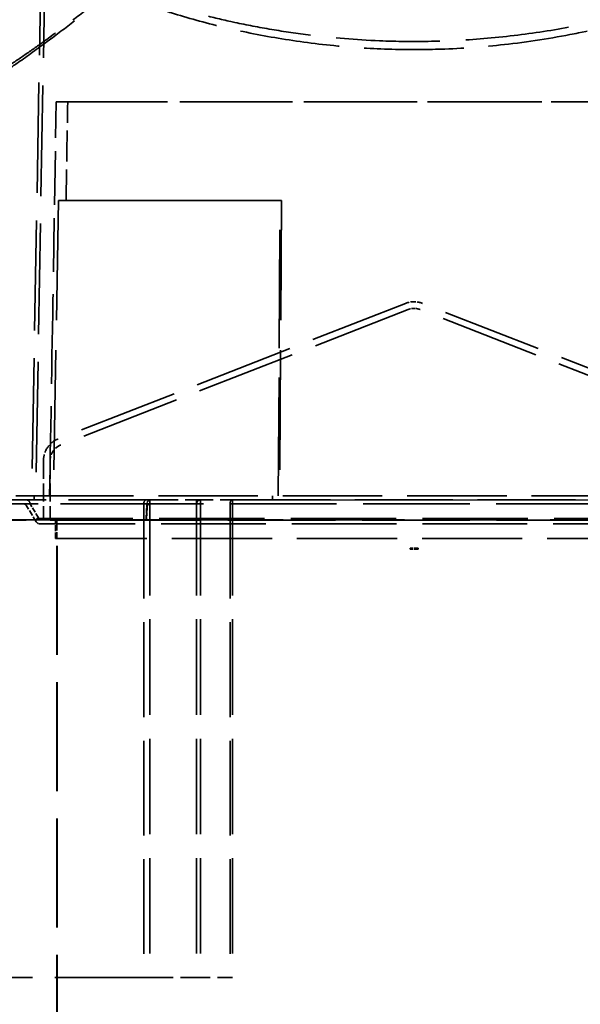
# Model space of a CAD drawing. Header units: millimetres. Extents: x -122 to 329287, y -2042 to 18239.
# Tile 17 of 39: x 12028 to 13435, y 6606 to 9080. Entities that reach past the tile are written whole.
import ezdxf

# ---------------------------------------------------------------- set-up
doc = ezdxf.new("R2010")
doc.units = ezdxf.units.MM
doc.header["$LTSCALE"] = 61
doc.linetypes.add('DASHED', pattern=[0.2068, 0.1655, -0.0413])
doc.layers.add('Dimension (Draken)', color=7, linetype='Continuous', lineweight=25)
doc.layers.add('Hidden (Draken)', color=7, linetype='DASHED', lineweight=35)
doc.styles.add('Draken Note Text', font='tahoma.ttf')
doc.dimstyles.new('Draken Metric', dxfattribs={"dimscale": 61, "dimtxt": 2.5, "dimasz": 2.5, "dimexe": 3.175, "dimexo": 1, "dimgap": 0.762, "dimtad": 1, "dimtoh": 1, "dimdec": 1, "dimrnd": 1e-08, "dimzin": 0, "dimdsep": 46, "dimtxsty": 'Draken Note Text', "dimcen": 0.09, "dimdle": 10, "dimclrd": 256, "dimclre": 256, "dimclrt": 256, "dimadec": 1, "dimazin": 0, "dimtfac": 1.40208, "dimtdec": 1, "dimtmove": 0, "dimatfit": 3, "dimfxl": 1, "dimtolj": 1, "dimtzin": 0, "dimlwd": -1, "dimlwe": -1, "dimarcsym": 0})

# ---------------------------------------------------------------- blocks, each defined once
blk = doc.blocks.new('*D14')
at = {"layer": 'Defpoints', "color": 0, "transparency": 16777216}
for p in [(8889.8, 9623.5), (12167.9, 9623.5), (11591.6, 7873.5)]:
    blk.add_point(p, dxfattribs=at)
at = {"layer": 'Dimension (Draken)', "transparency": 16777216}
for p, q in [((12106.9, 9623.5), (8696.1, 9623.5)), ((8889.8, 8026), (8889.8, 9471)), ((11530.6, 7873.5), (8696.1, 7873.5))]:
    blk.add_line(p, q, dxfattribs=at)
for points in [[(8864.4, 9471), (8915.2, 9471), (8889.8, 9623.5)], [(8864.4, 8026), (8915.2, 8026), (8889.8, 7873.5)]]:
    blk.add_solid(points, dxfattribs=at)
at = {"layer": 'Dimension (Draken)', "transparency": 16777216, "insert": (8684.6, 8535.3), "char_height": 152.5, "attachment_point": 1, "rotation": 90, "style": 'Draken Note Text'}
blk.add_mtext('\\A1;1750', dxfattribs=at)
blk = doc.blocks.new('*D15')
at = {"layer": 'Defpoints', "color": 0, "transparency": 16777216}
for p in [(13950.9, 9623.5), (16939.9, 9623.5), (12472, 7873.5)]:
    blk.add_point(p, dxfattribs=at)
at = {"layer": 'Dimension (Draken)', "transparency": 16777216}
for p, q in [((14011.9, 9623.5), (17133.6, 9623.5)), ((16939.9, 8026), (16939.9, 9471)), ((12533, 7873.5), (17133.6, 7873.5))]:
    blk.add_line(p, q, dxfattribs=at)
for points in [[(16914.5, 9471), (16965.3, 9471), (16939.9, 9623.5)], [(16914.5, 8026), (16965.3, 8026), (16939.9, 7873.5)]]:
    blk.add_solid(points, dxfattribs=at)
at = {"layer": 'Dimension (Draken)', "transparency": 16777216, "insert": (16734.7, 8535.3), "char_height": 152.5, "attachment_point": 1, "rotation": 90, "style": 'Draken Note Text'}
blk.add_mtext('\\A1;1750', dxfattribs=at)
blk = doc.blocks.new('*D16')
at = {"layer": 'Defpoints', "color": 0, "transparency": 16777216}
for p in [(14052.9, 10623.5), (17527.6, 10623.5), (12472, 7873.5)]:
    blk.add_point(p, dxfattribs=at)
at = {"layer": 'Dimension (Draken)', "transparency": 16777216}
for p, q in [((14113.9, 10623.5), (17721.2, 10623.5)), ((17527.6, 8026), (17527.6, 10471)), ((12533, 7873.5), (17721.2, 7873.5))]:
    blk.add_line(p, q, dxfattribs=at)
for points in [[(17502.1, 10471), (17553, 10471), (17527.6, 10623.5)], [(17502.1, 8026), (17553, 8026), (17527.6, 7873.5)]]:
    blk.add_solid(points, dxfattribs=at)
at = {"layer": 'Dimension (Draken)', "transparency": 16777216, "insert": (17319.2, 8370.4), "char_height": 152.5, "attachment_point": 1, "rotation": 90, "style": 'Draken Note Text'}
blk.add_mtext('\\A1; \\fTahoma|b0|i0;{\\H151.8900;To Suit Site Levels}', dxfattribs=at)

msp = doc.modelspace()

# ---------------------------------------------------------------- linework, layer by layer
at = {"layer": 'Hidden (Draken)', "ltscale": 27.435045}
msp.add_line((12088.25, 9613.65), (12058.05, 7883.47), dxfattribs=at)
at = {"layer": 'Hidden (Draken)', "ltscale": 27.512947}
msp.add_line((12098.17, 9608.56), (12067.88, 7873.47), dxfattribs=at)
at = {"layer": 'Hidden (Draken)', "ltscale": 13.334221}
msp.add_line((12112.34, 8446.46), (12119.55, 8873.65), dxfattribs=at)
at = {"layer": 'Hidden (Draken)', "ltscale": 0.011263}
for p in [(12119.44, 8873.65), (12119.63, 8873.65)]:
    msp.add_line(p, (12119.55, 8873.65), dxfattribs=at)
at = {"layer": 'Hidden (Draken)', "ltscale": 24.619135}
msp.add_line((12119.63, 8873.65), (13854.66, 8873.65), dxfattribs=at)
at = {"layer": 'Hidden (Draken)', "ltscale": 24.838673}
msp.add_line((12148.31, 8873.47), (13961.26, 8873.47), dxfattribs=at)
at = {"layer": 'Hidden (Draken)', "ltscale": 29.81081}
msp.add_line((12125.04, 8625.47), (12112.34, 7873.47), dxfattribs=at)
at = {"layer": 'Hidden (Draken)', "ltscale": 22.297956}
msp.add_line((12685.26, 8625.47), (12124.85, 8625.47), dxfattribs=at)
at = {"layer": 'Hidden (Draken)', "ltscale": 30.477571}
msp.add_line((12681.71, 8625.65), (12144.2, 8625.65), dxfattribs=at)
at = {"layer": 'Hidden (Draken)', "ltscale": 29.421297}
msp.add_line((12677.11, 7883.47), (12681.71, 8625.65), dxfattribs=at)
at = {"layer": 'Hidden (Draken)', "ltscale": 29.810801}
msp.add_line((12685.26, 8625.47), (12680.59, 7873.47), dxfattribs=at)
at = {"layer": 'Hidden (Draken)', "ltscale": 0.311994}
for p, q in [((12681.71, 8625.65), (12685.26, 8625.47)), ((12063.94, 7873.47), (12063.94, 7883.47)), ((12662.84, 7873.47), (12662.84, 7883.47)), ((12117.88, 7823.47), (12117.88, 7813.47))]:
    msp.add_line(p, q, dxfattribs=at)
at = {"layer": 'Hidden (Draken)', "ltscale": 24.735857}
for p, q in [((12996.66, 8367.13), (12124.66, 8026.66)), ((13911.1, 8026.66), (13039.1, 8367.13)), ((13002.73, 8351.61), (12130.73, 8011.13)), ((13905.04, 8011.13), (13033.04, 8351.61))]:
    msp.add_line(p, q, dxfattribs=at)
at = {"layer": 'Hidden (Draken)', "ltscale": 4.551688}
for p, q in [((12087.55, 7972.32), (12087.55, 7826.47)), ((12104.21, 7972.32), (12104.21, 7826.47))]:
    msp.add_line(p, q, dxfattribs=at)
at = {"layer": 'Hidden (Draken)', "ltscale": 22.136909}
for p, q in [((11591.6, 7873.47), (12345.69, 7873.47)), ((12353.74, 7863.47), (11603.45, 7863.47)), ((12339.36, 6673.47), (11582.62, 6673.47))]:
    msp.add_line(p, q, dxfattribs=at)
at = {"layer": 'Hidden (Draken)', "ltscale": 9.508592}
msp.add_line((12063.94, 7883.47), (12017.88, 7883.47), dxfattribs=at)
at = {"layer": 'Hidden (Draken)', "ltscale": 24.750107}
msp.add_line((12063.94, 7883.47), (13795.34, 7883.47), dxfattribs=at)
at = {"layer": 'Hidden (Draken)', "ltscale": 0.317991}
msp.add_line((12345.69, 7873.47), (12354.8, 7873.47), dxfattribs=at)
at = {"layer": 'Hidden (Draken)', "ltscale": 6.978654}
msp.add_line((12354.8, 7873.47), (12561.75, 7873.47), dxfattribs=at)
at = {"layer": 'Hidden (Draken)', "ltscale": 23.78159}
for p, q in [((12354.8, 7873.47), (12354.8, 6673.47)), ((12471.96, 7873.47), (12471.96, 6673.47)), ((12481.96, 7873.47), (12481.96, 6673.47)), ((12561.75, 7873.47), (12561.75, 6673.47))]:
    msp.add_line(p, q, dxfattribs=at)
at = {"layer": 'Hidden (Draken)', "ltscale": 24.37952}
msp.add_line((12561.75, 7873.47), (13750.88, 7873.47), dxfattribs=at)
at = {"layer": 'Hidden (Draken)', "ltscale": 1.466298}
msp.add_line((12069.31, 7818.33), (12045.13, 7858.62), dxfattribs=at)
at = {"layer": 'Hidden (Draken)', "ltscale": 1.279041}
msp.add_line((12074.97, 7828.33), (12053.88, 7863.47), dxfattribs=at)
at = {"layer": 'Hidden (Draken)', "ltscale": 23.58341}
for p, q in [((12339.36, 7863.47), (12339.36, 6673.47)), ((12555.95, 7863.47), (12555.95, 6673.47))]:
    msp.add_line(p, q, dxfattribs=at)
at = {"layer": 'Hidden (Draken)', "ltscale": 26.501078}
msp.add_line((14494.78, 7863.47), (12353.74, 7863.47), dxfattribs=at)
at = {"layer": 'Hidden (Draken)', "ltscale": 23.815351}
msp.add_line((12070.88, 7823.47), (11579.1, 7823.47), dxfattribs=at)
at = {"layer": 'Hidden (Draken)', "ltscale": 23.904131}
msp.add_line((12345.82, 7822.48), (11591.5, 7822.48), dxfattribs=at)
at = {"layer": 'Hidden (Draken)', "ltscale": 26.204567}
msp.add_line((13964.88, 7826.47), (12070.88, 7826.47), dxfattribs=at)
at = {"layer": 'Hidden (Draken)', "ltscale": 0.093528}
msp.add_line((12070.88, 7823.47), (12070.88, 7826.47), dxfattribs=at)
at = {"layer": 'Hidden (Draken)', "ltscale": 29.596956}
msp.add_line((12350.34, 7823.47), (12070.88, 7823.47), dxfattribs=at)
at = {"layer": 'Hidden (Draken)', "ltscale": 1.466743}
msp.add_line((12117.88, 7776.47), (12117.88, 7823.47), dxfattribs=at)
at = {"layer": 'Hidden (Draken)', "ltscale": 1.560372}
msp.add_line((12120.88, 7776.47), (12120.88, 7826.47), dxfattribs=at)
at = {"layer": 'Hidden (Draken)', "ltscale": 27.144987}
for p, q in [((12120.88, 5429.47), (12120.88, 7826.47)), ((12121.88, 5429.47), (12121.88, 7826.47))]:
    msp.add_line(p, q, dxfattribs=at)
at = {"layer": 'Hidden (Draken)', "ltscale": 26.756811}
msp.add_line((14507.93, 7822.48), (12345.82, 7822.48), dxfattribs=at)
at = {"layer": 'Hidden (Draken)', "ltscale": 24.162125}
msp.add_line((14517.88, 7823.47), (12350.34, 7823.47), dxfattribs=at)
at = {"layer": 'Hidden (Draken)', "ltscale": 26.010868}
msp.add_line((13957.88, 7813.47), (12077.88, 7813.47), dxfattribs=at)
at = {"layer": 'Hidden (Draken)', "ltscale": 24.904022}
msp.add_line((13917.88, 7776.47), (12117.88, 7776.47), dxfattribs=at)
at = {"layer": 'Hidden (Draken)', "ltscale": 0.980373}
for p, q in [((13027.88, 7751.88), (13007.88, 7751.88)), ((13027.88, 7749.88), (13007.88, 7749.88))]:
    msp.add_line(p, q, dxfattribs=at)
at = {"layer": 'Hidden (Draken)', "ltscale": 0.062319}
for p, q in [((13007.88, 7749.88), (13007.88, 7751.88)), ((13027.88, 7749.88), (13027.88, 7751.88))]:
    msp.add_line(p, q, dxfattribs=at)
at = {"layer": 'Hidden (Draken)', "ltscale": 7.319569}
msp.add_line((12339.36, 6673.47), (12555.95, 6673.47), dxfattribs=at)
at = {"layer": 'Hidden (Draken)', "ltscale": 0.324573}
msp.add_line((12555.95, 6673.47), (12561.75, 6673.47), dxfattribs=at)
at = {"layer": 'Hidden (Draken)', "ltscale": 1.355305}
msp.add_arc((13017.88, 8312.79), 58.33, 68.67157, 111.32843, dxfattribs=at)
at = {"layer": 'Hidden (Draken)', "ltscale": 0.968046}
msp.add_arc((13017.88, 8312.79), 41.67, 68.67157, 111.32843, dxfattribs=at)
at = {"layer": 'Hidden (Draken)', "ltscale": 2.181911}
msp.add_arc((12145.88, 7972.32), 58.33, 111.32843, 180, dxfattribs=at)
at = {"layer": 'Hidden (Draken)', "ltscale": 1.55848}
msp.add_arc((12145.88, 7972.32), 41.67, 111.32843, 180, dxfattribs=at)
at = {"layer": 'Hidden (Draken)', "ltscale": 0.490137}
for centre, start, end in [((12043.88, 7863.47), 0, 90), ((12481.96, 7863.47), 90, 180)]:
    msp.add_arc(centre, 10, start, end, dxfattribs=at)
at = {"layer": 'Hidden (Draken)', "ltscale": 0.47091}
msp.add_arc((12357.31, 7863.47), 10, 90, 176.4702, dxfattribs=at)
at = {"layer": 'Hidden (Draken)', "ltscale": 0.321475}
for centre, start, end in [((12036.56, 7853.47), 30.96376, 90), ((12077.88, 7823.47), 210.96376, 270), ((12083.54, 7833.47), 210.96376, 270)]:
    msp.add_arc(centre, 10, start, end, dxfattribs=at)
at = {"layer": 'Hidden (Draken)', "ltscale": 0.011263}
msp.add_ellipse((13018.16, 8857.19), major_axis=(942.83, -15.69), ratio=0.0052756, start_param=2.8341643, end_param=2.8345505, dxfattribs=at)
at = {"layer": 'Hidden (Draken)', "ltscale": 0.011318}
msp.add_ellipse((13018.16, 8857.27), major_axis=(-942.83, 16.1), ratio=0.0036299, start_param=5.9753728, end_param=5.9757608, dxfattribs=at)
at = {"layer": 'Hidden (Draken)', "ltscale": 1.2912}
msp.add_ellipse((-39520.37, 8887.88), major_axis=(-12491.98, -57061.71), ratio=0.8844528, start_param=1.7437306, end_param=1.744439, dxfattribs=at)
at = {"layer": 'Hidden (Draken)', "ltscale": 24.814287}
msp.add_open_spline([(13017.88, 9504.56), (13019.03, 9504.56), (13020.18, 9504.56), (13121.94, 9504.49), (13221.74, 9501.33), (13428.81, 9487.83), (13532.15, 9476.44), (13714.25, 9445.34), (13790.06, 9425.64), (13901.44, 9378.82), (13935.09, 9352), (13954.68, 9293.27), (13940.41, 9261.84), (13880.54, 9209.55), (13849.31, 9189.46), (13779.23, 9153.75), (13743.3, 9138.12), (13664.32, 9108.54), (13621.72, 9094.58), (13530.32, 9068.75), (13481.74, 9056.88), (13374.55, 9035.09), (13315.64, 9025.51), (13202.48, 9012.34), (13149.11, 9008.14), (13053.88, 9004.51), (13012.54, 9004.2), (12922.45, 9006.27), (12874.05, 9009.16), (12723.89, 9023.3), (12626.59, 9040.21), (12492.23, 9072.21), (12448.84, 9084.25), (12365.62, 9110.52), (12326.31, 9124.81), (12253.69, 9155.04), (12220.97, 9170.98), (12164.89, 9203.52), (12141.92, 9220.07), (12096.16, 9263.75), (12083.98, 9290.31), (12094.93, 9345.42), (12125.16, 9372.89), (12230.78, 9420.99), (12304.1, 9441.3), (12485.16, 9474.14), (12590.81, 9486.38), (12801.05, 9500.77), (12901, 9504.2), (13001.99, 9504.53), (13007.29, 9504.55), (13012.58, 9504.56), (13017.88, 9504.56)], degree=3, knots=[-593.9521344, -593.9521344, -593.9521344, -593.9521344, -593.6070556, -593.6070556, -563.4238685, -563.4238685, -527.8847268, -527.8847268, -491.028071, -491.028071, -453.4464069, -453.4464069, -415.8352396, -415.8352396, -392.734732, -392.734732, -374.313847, -374.313847, -356.6322323, -356.6322323, -339.2156629, -339.2156629, -320.1872975, -320.1872975, -303.9182854, -303.9182854, -291.5273811, -291.5273811, -276.8784841, -276.8784841, -245.3414111, -245.3414111, -228.9036272, -228.9036272, -211.4033433, -211.4033433, -192.8645323, -192.8645323, -173.7890377, -173.7890377, -141.9820819, -141.9820819, -104.0941265, -104.0941265, -67.0809349, -67.0809349, -30.3029722, -30.3029722, 0, 0, 0, 1.5892734, 1.5892734, 1.5892734, 1.5892734], dxfattribs=at)
at = {"layer": 'Hidden (Draken)', "ltscale": 25.79211}
msp.add_open_spline([(12515.37, 9488.48), (12504.59, 9487.12), (12493.96, 9485.72), (12384.4, 9470.62), (12300.31, 9453.04), (12169.09, 9410.22), (12124.17, 9385.23), (12080.95, 9329.61), (12083.27, 9299.42), (12127.17, 9245.56), (12156.96, 9222.76), (12226.28, 9183.95), (12260.46, 9167.94), (12336.15, 9137.8), (12377, 9123.65), (12466.82, 9096.82), (12515.78, 9084.2), (12627.74, 9060.1), (12691.46, 9049.14), (12814.26, 9034.08), (12872.18, 9029.23), (12974.4, 9025.04), (13018.05, 9024.59), (13112.29, 9026.54), (13162.51, 9029.4), (13314.5, 9043.32), (13411.86, 9059.7), (13546.28, 9090.91), (13589.7, 9102.68), (13672.67, 9128.34), (13711.73, 9142.29), (13783.82, 9171.82), (13816.26, 9187.41), (13871.84, 9219.28), (13894.59, 9235.53), (13942.79, 9281.22), (13954.11, 9309.97), (13934.37, 9366.2), (13899.93, 9392.91), (13786.57, 9439.44), (13709.68, 9458.98), (13585.53, 9479.69), (13553.64, 9484.31), (13520.39, 9488.48)], degree=3, knots=[51.7294151, 51.7294151, 51.7294151, 51.7294151, 55.5993414, 55.5993414, 92.1335477, 92.1335477, 129.5081105, 129.5081105, 167.0707217, 167.0707217, 193.6999904, 193.6999904, 212.6932987, 212.6932987, 230.5424528, 230.5424528, 248.6810654, 248.6810654, 269.5678082, 269.5678082, 287.2826175, 287.2826175, 300.367322, 300.367322, 315.5621039, 315.5621039, 347.1349524, 347.1349524, 363.6072357, 363.6072357, 381.0467795, 381.0467795, 399.4960237, 399.4960237, 418.4909375, 418.4909375, 453.4468898, 453.4468898, 491.2694927, 491.2694927, 528.3065485, 528.3065485, 540.2782233, 540.2782233, 540.2782233, 540.2782233], dxfattribs=at)
at = {"layer": 'Hidden (Draken)', "ltscale": 25.192032}
msp.add_open_spline([(12165.72, 9076.72), (12194.54, 9098.66), (12223.25, 9120.75), (12278.48, 9163.8), (12305.04, 9184.78), (12369.58, 9237.12), (12405.53, 9267.6), (12466.3, 9325.04), (12490.33, 9351.5), (12516.19, 9393.4), (12520.69, 9409.57), (12513.49, 9430.91), (12506.29, 9437.78), (12487.86, 9445.41), (12479.49, 9447.49), (12462.13, 9449.79), (12453.77, 9450.32), (12435.63, 9450.43), (12425.91, 9450.03), (12402.5, 9448.1), (12388.49, 9446.31), (12348.7, 9439.64), (12321.73, 9433.54), (12258.69, 9415.93), (12222.58, 9403.65), (12143.42, 9371.82), (12101.2, 9351.59), (12014.52, 9302.25), (11972.02, 9272.57), (11914.44, 9222.16), (11895.3, 9202.74), (11861.03, 9161.74), (11846.29, 9140.13), (11823.57, 9097.53), (11815.32, 9076.5), (11806.36, 9040.71), (11804.19, 9025.74), (11803.36, 8999.47), (11804.1, 8987.94), (11807.6, 8968.13), (11809.95, 8959.59), (11816.9, 8942.22), (11821.89, 8933.46), (11835.7, 8917.3), (11845.1, 8910.36), (11860.4, 8905.34), (11864.34, 8904.45), (11871.13, 8903.58), (11873.85, 8903.39), (11879.31, 8903.31), (11882.03, 8903.41), (11888.64, 8903.96), (11892.57, 8904.53), (11906.55, 8907.36), (11916.96, 8910.82), (11944.31, 8922.4), (11961.67, 8932), (11993.83, 8951.78), (12008.86, 8961.78), (12047.94, 8988.8), (12072.56, 9006.79), (12119.92, 9041.98), (12142.9, 9059.34), (12165.72, 9076.72)], degree=3, knots=[0, 0, 0, 0, 10.8672472, 10.8672472, 21.4544958, 21.4544958, 37.909098, 37.909098, 54.8388569, 54.8388569, 69.0435705, 69.0435705, 78.9625677, 78.9625677, 84.8640269, 84.8640269, 89.4027215, 89.4027215, 93.871838, 93.871838, 99.4911913, 99.4911913, 108.9523789, 108.9523789, 120.6604012, 120.6604012, 134.7635397, 134.7635397, 151.682437, 151.682437, 161.7793246, 161.7793246, 172.5724159, 172.5724159, 182.9305725, 182.9305725, 190.4513978, 190.4513978, 196.5143495, 196.5143495, 201.3645631, 201.3645631, 207.0611284, 207.0611284, 213.7664855, 213.7664855, 215.9310378, 215.9310378, 217.3123058, 217.3123058, 218.6241084, 218.6241084, 220.4294515, 220.4294515, 224.8921848, 224.8921848, 231.7772839, 231.7772839, 237.5836176, 237.5836176, 246.8607134, 246.8607134, 255.4697974, 255.4697974, 255.4697974, 255.4697974], dxfattribs=at)
at = {"layer": 'Hidden (Draken)', "ltscale": 24.698357}
msp.add_open_spline([(12161.57, 9079.09), (12139.65, 9062.65), (12117.57, 9046.27), (12080.32, 9019.21), (12064.97, 9008.23), (12018.2, 8975.72), (11988.8, 8956.59), (11943.77, 8932.65), (11925.72, 8924.78), (11903.56, 8919.19), (11898.44, 8918.22), (11890.34, 8917.28), (11887.28, 8917.07), (11881.49, 8916.97), (11878.75, 8917.07), (11872.48, 8917.62), (11869.01, 8918.19), (11857.69, 8920.98), (11850.66, 8924.34), (11835.22, 8935.5), (11828.03, 8944.64), (11814.2, 8971.35), (11809.61, 8992.25), (11810.17, 9033.6), (11813.17, 9052.12), (11824.85, 9091.57), (11834.2, 9112.67), (11859.07, 9154.89), (11874.72, 9176.05), (11919.19, 9225.65), (11950.68, 9253.57), (12028.88, 9310.31), (12076.71, 9338.23), (12170.87, 9382.94), (12215.4, 9400.45), (12292.39, 9424.97), (12324.6, 9433.29), (12371.28, 9442.35), (12387.21, 9444.77), (12412.96, 9447.48), (12423.25, 9448.15), (12441.88, 9448.52), (12450.28, 9448.25), (12467.22, 9446.71), (12475.38, 9445.22), (12493.59, 9439.7), (12501.62, 9434.7), (12512.33, 9420.43), (12513.49, 9410.59), (12506.36, 9383.87), (12495.21, 9366), (12458.41, 9321.93), (12430.66, 9295.16), (12365.42, 9237.93), (12328.29, 9207.75), (12268.74, 9160.87), (12248.06, 9144.85), (12205.51, 9112.22), (12183.57, 9095.59), (12161.57, 9079.09)], degree=3, knots=[0, 0, 0, 0, 8.2217388, 8.2217388, 13.9818979, 13.9818979, 25.9527575, 25.9527575, 34.3226353, 34.3226353, 36.9397232, 36.9397232, 38.5897149, 38.5897149, 40.1424138, 40.1424138, 42.2554136, 42.2554136, 47.3430407, 47.3430407, 55.0501943, 55.0501943, 67.3521857, 67.3521857, 76.5971241, 76.5971241, 86.9366602, 86.9366602, 97.4768675, 97.4768675, 112.1981867, 112.1981867, 129.2219384, 129.2219384, 143.4712652, 143.4712652, 154.3191738, 154.3191738, 160.4395045, 160.4395045, 164.961182, 164.961182, 169.2647725, 169.2647725, 174.4965383, 174.4965383, 182.932939, 182.932939, 193.0947281, 193.0947281, 206.3265974, 206.3265974, 222.1751655, 222.1751655, 237.931197, 237.931197, 245.9574785, 245.9574785, 254.2087949, 254.2087949, 254.2087949, 254.2087949], dxfattribs=at)
at = {"layer": 'Hidden (Draken)', "ltscale": 26.194662}
msp.add_open_spline([(11525.67, 8743.51), (11534.79, 8796.95), (11551.9, 8849.89), (11601.56, 8953.12), (11634.12, 9003.39), (11713.63, 9099.65), (11760.58, 9145.64), (11867.4, 9231.87), (11927.25, 9272.1), (12057.95, 9345.54), (12128.8, 9378.74), (12204, 9407.88)], degree=3, knots=[-3.03961017, -3.03961017, -3.03961017, -3.03961017, -2.86055002, -2.86055002, -2.68148987, -2.68148987, -2.50242973, -2.50242973, -2.32336958, -2.32336958, -2.14430943, -2.14430943, -2.14430943, -2.14430943], dxfattribs=at)
at = {"layer": 'Hidden (Draken)', "ltscale": 2.593885}
msp.add_open_spline([(12148.31, 8873.47), (12143.46, 8873.5), (12138.84, 8873.53), (12129.19, 8873.59), (12124.25, 8873.62), (12119.67, 8873.65)], degree=3, knots=[-8.3118853, -8.3118853, -8.3118853, -8.3118853, -4.5412757, -4.5412757, 0, 0, 0, 0], dxfattribs=at)
at = {"layer": 'Hidden (Draken)', "ltscale": 7.735578}
msp.add_open_spline([(12144.2, 8625.65), (12145.57, 8708.25), (12146.94, 8790.86), (12148.31, 8873.47)], degree=3, dxfattribs=at)
at = {"layer": 'Hidden (Draken)', "ltscale": 0.019903}
for points, weights in [([(12124.85, 8625.47), (12124.95, 8625.47), (12125.04, 8625.47)], [1.00700318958, 1.00700318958, 1.00700307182]), ([(12125.04, 8625.47), (12125.11, 8625.47), (12125.18, 8625.47)], [1.0070200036, 1.00700307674, 1.00698603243])]:
    msp.add_rational_spline(points, weights, degree=2, dxfattribs=at)
at = {"layer": 'Hidden (Draken)', "ltscale": 2.583228}
msp.add_open_spline([(12125.18, 8625.47), (12130.91, 8625.52), (12137.26, 8625.58), (12144.2, 8625.65)], degree=3, dxfattribs=at)
at = {"layer": 'Hidden (Draken)', "ltscale": 22.317945}
msp.add_open_spline([(12102.82, 7883.47), (12105.99, 8071.13), (12109.17, 8258.8), (12112.34, 8446.46)], degree=3, dxfattribs=at)
at = {"layer": 'Hidden (Draken)', "ltscale": 0.495104}
msp.add_open_spline([(12345.69, 7873.47), (12344.96, 7873.47), (12344.23, 7873.27), (12342.76, 7872.42), (12342.04, 7871.73), (12340.81, 7869.95), (12340.31, 7868.88), (12339.76, 7867.04), (12339.61, 7866.35), (12339.41, 7864.92), (12339.36, 7864.2), (12339.36, 7863.47)], degree=3, knots=[4.7691664, 4.7691664, 4.7691664, 4.7691664, 5.1249124, 5.1249124, 5.527499, 5.527499, 5.922298, 5.922298, 6.1410709, 6.1410709, 6.3594229, 6.3594229, 6.3594229, 6.3594229], dxfattribs=at)
at = {"layer": 'Hidden (Draken)', "ltscale": 0.500007}
msp.add_open_spline([(12555.95, 7863.47), (12555.95, 7863.63), (12555.95, 7863.79), (12555.97, 7864.63), (12556.03, 7865.3), (12556.31, 7867.13), (12556.61, 7868.23), (12557.39, 7870.15), (12557.86, 7870.95), (12558.9, 7872.23), (12559.46, 7872.71), (12560.6, 7873.32), (12561.18, 7873.47), (12561.75, 7873.47)], degree=3, knots=[1.6078234, 1.6078234, 1.6078234, 1.6078234, 1.656102, 1.656102, 1.8596311, 1.8596311, 2.2248831, 2.2248831, 2.5713502, 2.5713502, 2.9039144, 2.9039144, 3.2149077, 3.2149077, 3.2149077, 3.2149077], dxfattribs=at)
at = {"layer": 'Hidden (Draken)', "ltscale": 1.00345}
msp.add_open_spline([(12347.81, 7854.47), (12347.15, 7843.8), (12346.49, 7833.14), (12345.82, 7822.48)], degree=3, dxfattribs=at)
at = {"layer": 'Hidden (Draken)', "ltscale": 0.193197}
msp.add_open_spline([(12349.14, 7860.05), (12348.67, 7859.17), (12348.34, 7858.13), (12348.03, 7856.54), (12347.97, 7856.1), (12347.89, 7855.44), (12347.87, 7855.24), (12347.83, 7854.84), (12347.82, 7854.65), (12347.81, 7854.47)], degree=3, knots=[0, 0, 0, 0, 0.35224326, 0.35224326, 0.48179086, 0.48179086, 0.54195008, 0.54195008, 0.59503874, 0.59503874, 0.59503874, 0.59503874], dxfattribs=at)
at = {"layer": 'Hidden (Draken)', "ltscale": 0.26938}
msp.add_open_spline([(12349.14, 7860.05), (12349.65, 7860.99), (12350.26, 7861.77), (12351.66, 7862.96), (12352.44, 7863.33), (12353.41, 7863.46), (12353.58, 7863.47), (12353.74, 7863.47)], degree=3, knots=[-2.35189761, -2.35189761, -2.35189761, -2.35189761, -1.97322081, -1.97322081, -1.57129937, -1.57129937, -1.48634061, -1.48634061, -1.48634061, -1.48634061], dxfattribs=at)
at = {"layer": 'Hidden (Draken)', "ltscale": 0.491226}
msp.add_open_spline([(12345.82, 7822.48), (12345.53, 7822.54), (12345.3, 7822.61), (12344.78, 7822.8), (12344.69, 7822.92), (12345.01, 7823.13), (12345.42, 7823.23), (12346.55, 7823.36), (12347.17, 7823.4), (12348.62, 7823.46), (12349.44, 7823.47), (12350.34, 7823.47)], degree=3, knots=[0.1926458, 0.1926458, 0.1926458, 0.1926458, 0.3905829, 0.3905829, 0.7811731, 0.7811731, 1.1718213, 1.1718213, 1.4714657, 1.4714657, 1.7711167, 1.7711167, 1.7711167, 1.7711167], dxfattribs=at)

# ---------------------------------------------------------------- dimensions: what is measured, and where the dimension line sits
at = {"layer": 'Dimension (Draken)'}
dim = msp.add_linear_dim(base=(17527.55, 10623.47), p1=(12471.96, 7873.47), p2=(14052.88, 10623.47), angle=90, text=' \\fTahoma|b0|i0;{\\H151.8900;To Suit Site Levels}', dimstyle='Draken Metric', override={"dimgap": 0.762, "dimtoh": 0, "dimdec": 1, "dimtol": 0, "dimlim": 0, "dimtp": 0, "dimtm": 0, "dimtdec": 1, "dimtofl": 0, "dimatfit": 1}, dxfattribs=at)
dim.commit()
dim.dimension.update_dxf_attribs({"geometry": '*D16', "text_midpoint": (17527.55, 9248.47), "dimtype": 160})
for base, p1, p2, picture, middle in [((8889.81, 9623.47), (11591.6, 7873.47), (12167.88, 9623.47), '*D14', (8889.81, 8748.47)), ((16939.92, 9623.47), (12471.96, 7873.47), (13950.88, 9623.47), '*D15', (16939.92, 8748.47))]:
    dim = msp.add_linear_dim(base=base, p1=p1, p2=p2, angle=90, dimstyle='Draken Metric', override={"dimgap": 0.762, "dimtoh": 0, "dimdec": 0, "dimtol": 0, "dimlim": 0, "dimtp": 0, "dimtm": 0, "dimtdec": 1, "dimtofl": 0, "dimatfit": 1}, dxfattribs=at)
    dim.commit()
    dim.dimension.update_dxf_attribs({"geometry": picture, "text_midpoint": middle, "dimtype": 160})

doc.saveas('drawing.dxf')
